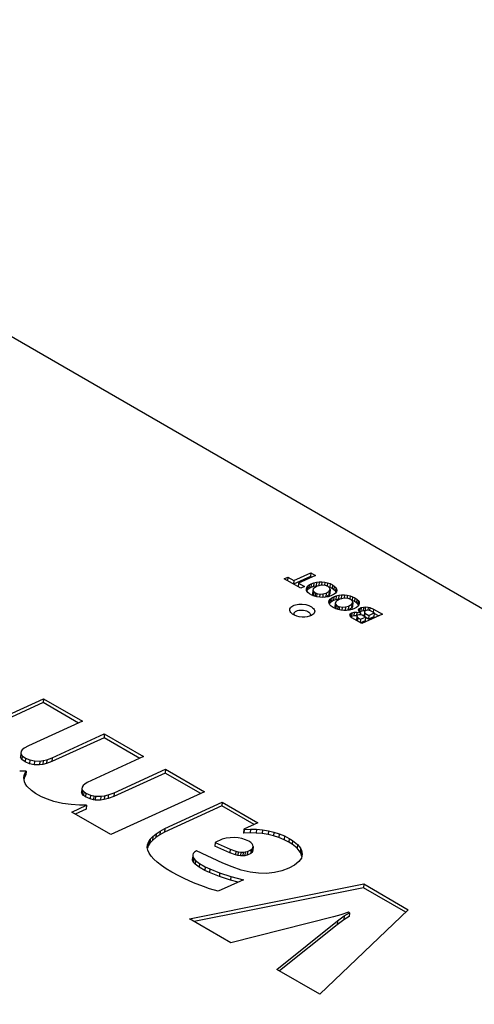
# Model space of a CAD drawing. Header units: millimetres. Extents: x 9 to 415, y 5 to 293.
# Tile 8 of 10: x 370 to 381, y 203 to 227. Entities that reach past the tile are written whole.
import ezdxf

# ---------------------------------------------------------------- set-up
doc = ezdxf.new("R2010")
doc.units = ezdxf.units.MM
doc.layers.add('VISIBLE', color=7, linetype='Continuous')

msp = doc.modelspace()

# ---------------------------------------------------------------- linework, layer by layer
at = {"layer": 'VISIBLE'}
for points in [[(356.08032, 227.20182), (398.8476, 202.51012)], [(376.68242, 213.18209), (376.77766, 213.22552)], [(377.09761, 212.94238), (376.68242, 213.18209)], [(376.77766, 213.22552), (376.76956, 213.13178)], [(376.77766, 213.22552), (376.92664, 213.13951)], [(376.92664, 213.13951), (376.91853, 213.04578)], [(377.34259, 213.23823), (376.91941, 213.04527)], [(376.92664, 213.13951), (377.35078, 213.33292)], [(377.46874, 213.26481), (377.0446, 213.07141)], [(377.35078, 213.33292), (377.34259, 213.23823)], [(377.37253, 213.22094), (377.34259, 213.23823)], [(377.35078, 213.33292), (377.46874, 213.26481)], [(377.42476, 213.07827), (377.49047, 213.09441)], [(377.49047, 213.09441), (377.48229, 212.99972)], [(377.49047, 213.09441), (377.55929, 213.10265)], [(377.55929, 213.10265), (377.5511, 213.00796)], [(377.55929, 213.10265), (377.631, 213.10304)], [(377.631, 213.10304), (377.62369, 213.01849)], [(377.631, 213.10304), (377.70231, 213.09575)], [(377.70231, 213.09575), (377.6953, 213.0147)], [(377.70231, 213.09575), (377.76968, 213.08107)], [(377.0446, 213.07141), (377.03649, 212.97767)], [(377.0446, 213.07141), (377.19285, 212.98581)], [(377.19285, 212.98581), (377.09761, 212.94238)], [(377.23905, 212.92694), (377.24823, 212.96229)], [(377.24444, 212.89095), (377.23905, 212.92694)], [(377.24823, 212.96229), (377.24293, 212.90103)], [(377.27954, 212.83896), (377.24444, 212.89095)], [(377.24823, 212.96229), (377.27168, 212.99531)], [(377.26349, 212.90063), (377.25038, 212.88216)], [(377.27168, 212.99531), (377.26349, 212.90063)], [(377.30146, 212.9313), (377.26349, 212.90063)], [(377.27168, 212.99531), (377.30965, 213.02599)], [(377.30965, 213.02599), (377.30146, 212.9313)], [(377.35383, 212.95963), (377.30146, 212.9313)], [(377.30965, 213.02599), (377.36202, 213.05432)], [(377.36202, 213.05432), (377.35383, 212.95963)], [(377.41658, 212.98359), (377.35383, 212.95963)], [(377.36202, 213.05432), (377.42476, 213.07827)], [(377.40052, 212.88866), (377.39233, 212.79397)], [(377.41085, 212.92852), (377.40052, 212.88866)], [(377.40052, 212.88866), (377.42545, 212.85105)], [(377.44167, 212.95768), (377.41085, 212.92852)], [(377.42476, 213.07827), (377.41658, 212.98359)], [(377.48229, 212.99972), (377.41658, 212.98359)], [(377.42545, 212.85105), (377.41726, 212.75636)], [(377.42545, 212.85105), (377.46685, 212.825)], [(377.51177, 212.99409), (377.44167, 212.95768)], [(377.5511, 213.00796), (377.48229, 212.99972)], [(377.58994, 213.01591), (377.51177, 212.99409)], [(377.56165, 213.00802), (377.5511, 213.00796)], [(377.64927, 213.02044), (377.58994, 213.01591)], [(377.72397, 213.01112), (377.64927, 213.02044)], [(377.78939, 212.98462), (377.72397, 213.01112)], [(377.73512, 212.82422), (377.81421, 212.86912)], [(377.76968, 213.08107), (377.76229, 212.9956)], [(377.76968, 213.08107), (377.83312, 213.05894)], [(377.83149, 212.94871), (377.78939, 212.98462)], [(377.82493, 212.96425), (377.80521, 212.97113)], [(377.81421, 212.86912), (377.80602, 212.77444)], [(377.81421, 212.86912), (377.8399, 212.90904)], [(377.83312, 213.05894), (377.82493, 212.96425)], [(377.88437, 212.93476), (377.82493, 212.96425)], [(377.8399, 212.90904), (377.83149, 212.94871)], [(377.8399, 212.90904), (377.83171, 212.81435)], [(377.83312, 213.05894), (377.89256, 213.02944)], [(377.89256, 213.02944), (377.88437, 212.93476)], [(377.93343, 212.90181), (377.88437, 212.93476)], [(377.89256, 213.02944), (377.94161, 212.9965)], [(377.94161, 212.9965), (377.93343, 212.90181)], [(377.9681, 212.8677), (377.93343, 212.90181)], [(377.94161, 212.9965), (377.97629, 212.96239)], [(377.97629, 212.96239), (377.9681, 212.8677)], [(377.98425, 212.83974), (377.9681, 212.8677)], [(377.99469, 212.85509), (377.97222, 212.82204)], [(377.97629, 212.96239), (377.99665, 212.92715)], [(377.99665, 212.92715), (377.9898, 212.84789)], [(378.00283, 212.89078), (377.99469, 212.85509)], [(377.99665, 212.92715), (378.00283, 212.89078)], [(377.32098, 212.80564), (377.27954, 212.83896)], [(377.37712, 212.77323), (377.32098, 212.80564)], [(377.44006, 212.74675), (377.37712, 212.77323)], [(377.41726, 212.75636), (377.39233, 212.79397)], [(377.41738, 212.75629), (377.41726, 212.75636)], [(377.50661, 212.72798), (377.44006, 212.74675)], [(377.46685, 212.825), (377.45961, 212.74124)], [(377.46685, 212.825), (377.50044, 212.81158)], [(377.50044, 212.81158), (377.49353, 212.73167)], [(377.50044, 212.81158), (377.57529, 212.79822)], [(377.57676, 212.71693), (377.50661, 212.72798)], [(377.57529, 212.79822), (377.56837, 212.71826)], [(377.57529, 212.79822), (377.65668, 212.80255)], [(377.64986, 212.71357), (377.57676, 212.71693)], [(377.65668, 212.80255), (377.64899, 212.71361)], [(377.72065, 212.71806), (377.64986, 212.71357)], [(377.65668, 212.80255), (377.73512, 212.82422)], [(377.72693, 212.72953), (377.67489, 212.71516)], [(377.7884, 212.7304), (377.72065, 212.71806)], [(377.73512, 212.82422), (377.72693, 212.72953)], [(377.80602, 212.77444), (377.72693, 212.72953)], [(377.85304, 212.75063), (377.7884, 212.7304)], [(377.80464, 212.60039), (377.81383, 212.63575)], [(377.81004, 212.5644), (377.80464, 212.60039)], [(377.83171, 212.81435), (377.80602, 212.77444)], [(377.81383, 212.63575), (377.80853, 212.57449)], [(377.81383, 212.63575), (377.83727, 212.66877)], [(377.83727, 212.66877), (377.82909, 212.57408)], [(377.86706, 212.60475), (377.82909, 212.57408)], [(377.83727, 212.66877), (377.87525, 212.69944)], [(377.93541, 212.79157), (377.85304, 212.75063)], [(377.87525, 212.69944), (377.86706, 212.60475)], [(377.91943, 212.63308), (377.86706, 212.60475)], [(377.87525, 212.69944), (377.92762, 212.72777)], [(377.92762, 212.72777), (377.91943, 212.63308)], [(377.98217, 212.65704), (377.91943, 212.63308)], [(377.92762, 212.72777), (377.99036, 212.75173)], [(377.97222, 212.82204), (377.93541, 212.79157)], [(377.97645, 212.60197), (377.96612, 212.56211)], [(378.00727, 212.63113), (377.97645, 212.60197)], [(377.99036, 212.75173), (377.98217, 212.65704)], [(378.04788, 212.67317), (377.98217, 212.65704)], [(377.99036, 212.75173), (378.05607, 212.76786)], [(378.07736, 212.66755), (378.00727, 212.63113)], [(378.05607, 212.76786), (378.04788, 212.67317)], [(378.11669, 212.68141), (378.04788, 212.67317)], [(378.05607, 212.76786), (378.12488, 212.7761)], [(378.15554, 212.68937), (378.07736, 212.66755)], [(378.12488, 212.7761), (378.11669, 212.68141)], [(378.12725, 212.68147), (378.11669, 212.68141)], [(378.12488, 212.7761), (378.1966, 212.77649)], [(378.21487, 212.69389), (378.15554, 212.68937)], [(378.1966, 212.77649), (378.18929, 212.69194)], [(378.1966, 212.77649), (378.2679, 212.7692)], [(378.2895, 212.68461), (378.21487, 212.69389)], [(378.2679, 212.7692), (378.26089, 212.68817)], [(378.2679, 212.7692), (378.33527, 212.75453)], [(378.35498, 212.65808), (378.2895, 212.68461)], [(378.33527, 212.75453), (378.32788, 212.66906)], [(378.33527, 212.75453), (378.39871, 212.73239)], [(378.39709, 212.62216), (378.35498, 212.65808)], [(378.39053, 212.6377), (378.37081, 212.64458)], [(378.39871, 212.73239), (378.39053, 212.6377)], [(378.44997, 212.60821), (378.39053, 212.6377)], [(378.4055, 212.58249), (378.39709, 212.62216)], [(378.39871, 212.73239), (378.45816, 212.7029)], [(378.45816, 212.7029), (378.44997, 212.60821)], [(378.49902, 212.57526), (378.44997, 212.60821)], [(378.45816, 212.7029), (378.50721, 212.66995)], [(378.50721, 212.66995), (378.49902, 212.57526)], [(378.50721, 212.66995), (378.54188, 212.63584)], [(378.54188, 212.63584), (378.5337, 212.54115)], [(378.54188, 212.63584), (378.56225, 212.60061)], [(378.56225, 212.60061), (378.5554, 212.52147)], [(378.56225, 212.60061), (378.56843, 212.56423)], [(376.89276, 212.29647), (376.86739, 212.31675), (376.84737, 212.33835), (376.83311, 212.36084), (376.82487, 212.38375), (376.82281, 212.40665), (376.82694, 212.42907), (376.83717, 212.45058), (376.8533, 212.47076), (376.87501, 212.48921), (376.90186, 212.50557), (376.93333, 212.51953), (376.96879, 212.53081), (377.0489, 212.5445), (377.13596, 212.54555), (377.22315, 212.53383), (377.3036, 212.51023), (377.33926, 212.4945), (377.3709, 212.47655), (377.39787, 212.45675), (377.41963, 212.43547), (377.43574, 212.41317), (377.44588, 212.39028), (377.44984, 212.36727), (377.44757, 212.34462), (377.43915, 212.32277), (377.42478, 212.30218), (377.40481, 212.28324), (377.3797, 212.26633)], [(376.9332, 212.30512), (376.93665, 212.32408), (376.94702, 212.34215), (376.96414, 212.35869), (376.98764, 212.37307), (377.01683, 212.38468), (377.05081, 212.393), (377.08839, 212.39758), (377.12816, 212.39814), (377.16856, 212.39454), (377.20791, 212.38683), (377.24454, 212.37526), (377.27686, 212.36027), (377.30347, 212.34249), (377.32324, 212.32268), (377.33535, 212.30171), (377.33941, 212.28049)], [(377.82975, 212.52948), (377.81004, 212.5644)], [(377.82909, 212.57408), (377.81543, 212.55485)], [(377.86403, 212.4956), (377.82975, 212.52948)], [(377.91269, 212.46281), (377.86403, 212.4956)], [(377.9737, 212.43248), (377.91269, 212.46281)], [(377.96612, 212.56211), (377.95793, 212.46742)], [(377.98279, 212.42986), (377.95793, 212.46742)], [(377.96612, 212.56211), (377.99098, 212.52454)], [(378.03845, 212.40986), (377.9737, 212.43248)], [(377.99098, 212.52454), (377.98279, 212.42986)], [(377.98477, 212.42861), (377.98279, 212.42986)], [(377.99098, 212.52454), (378.03245, 212.49846)], [(378.03245, 212.49846), (378.02518, 212.41449)], [(378.03245, 212.49846), (378.06603, 212.48504)], [(378.1068, 212.39495), (378.03845, 212.40986)], [(378.06603, 212.48504), (378.05914, 212.40534)], [(378.06603, 212.48504), (378.14088, 212.47168)], [(378.17888, 212.38775), (378.1068, 212.39495)], [(378.14088, 212.47168), (378.13401, 212.39223)], [(378.14088, 212.47168), (378.22221, 212.47604)], [(378.25125, 212.3883), (378.17888, 212.38775)], [(378.22221, 212.47604), (378.2146, 212.38802)], [(378.22221, 212.47604), (378.30071, 212.49767)], [(378.29252, 212.40299), (378.23889, 212.38821)], [(378.32051, 212.39675), (378.25125, 212.3883)], [(378.30071, 212.49767), (378.29252, 212.40299)], [(378.37162, 212.44789), (378.29252, 212.40299)], [(378.30071, 212.49767), (378.37981, 212.54258)], [(378.38674, 212.41298), (378.32051, 212.39675)], [(378.37981, 212.54258), (378.37162, 212.44789)], [(378.39731, 212.4878), (378.37162, 212.44789)], [(378.37981, 212.54258), (378.4055, 212.58249)], [(378.44981, 212.43715), (378.38674, 212.41298)], [(378.4055, 212.58249), (378.39731, 212.4878)], [(378.50101, 212.46502), (378.44981, 212.43715)], [(378.5337, 212.54115), (378.49902, 212.57526)], [(378.53781, 212.4955), (378.50101, 212.46502)], [(378.54983, 212.51324), (378.5337, 212.54115)], [(378.56022, 212.52858), (378.53781, 212.4955)], [(378.55211, 212.40245), (378.57088, 212.43259)], [(378.55756, 212.36783), (378.55211, 212.40245)], [(378.59925, 212.3239), (378.55756, 212.36783)], [(378.56843, 212.56423), (378.56022, 212.52858)], [(378.57088, 212.43259), (378.56464, 212.36037)], [(378.57088, 212.43259), (378.61897, 212.4585)], [(378.61078, 212.36381), (378.57809, 212.3462)], [(378.61897, 212.4585), (378.61078, 212.36381)], [(378.66941, 212.37813), (378.61078, 212.36381)], [(378.61897, 212.4585), (378.6776, 212.47282)], [(378.6776, 212.47282), (378.66941, 212.37813)], [(378.71189, 212.38091), (378.66941, 212.37813)], [(378.6776, 212.47282), (378.72008, 212.4756)], [(378.69628, 212.34866), (378.6881, 212.25397)], [(378.70491, 212.36723), (378.69628, 212.34866)], [(378.69628, 212.34866), (378.71101, 212.32164)], [(378.74009, 212.38509), (378.70491, 212.36723)], [(378.72008, 212.4756), (378.71189, 212.38091)], [(378.72898, 212.37945), (378.71189, 212.38091)], [(378.72008, 212.4756), (378.78858, 212.46973)], [(378.77735, 212.39014), (378.74009, 212.38509)], [(378.81864, 212.38542), (378.77735, 212.39014)], [(378.78858, 212.46973), (378.78165, 212.38965)], [(378.78858, 212.46973), (378.83458, 212.45934)], [(378.84967, 212.37569), (378.81864, 212.38542)], [(378.83458, 212.45934), (378.82793, 212.38251)], [(378.83458, 212.45934), (378.9251, 212.42331)], [(378.94418, 212.32388), (378.84967, 212.37569)], [(378.9251, 212.42331), (378.91776, 212.33836)], [(378.9251, 212.42331), (379.14803, 212.29527)], [(377.37049, 212.26131), (377.32092, 212.24115), (377.26254, 212.2274), (377.19798, 212.22085), (377.13033, 212.22188), (377.06284, 212.23053), (376.99874, 212.24639), (376.94114, 212.26873), (376.89276, 212.29647)], [(376.94745, 212.26581), (376.93682, 212.28527), (376.9332, 212.30512)], [(377.33941, 212.28049), (377.33577, 212.26083), (377.32511, 212.24249)], [(377.3797, 212.26633), (377.37049, 212.26131)], [(378.33342, 212.27048), (378.33919, 212.29814)], [(378.34095, 212.24977), (378.33342, 212.27048)], [(378.33919, 212.29814), (378.33615, 212.26296)], [(378.33919, 212.29814), (378.37886, 212.32837)], [(378.38316, 212.2048), (378.34095, 212.24977)], [(378.37067, 212.23369), (378.36215, 212.22719)], [(378.37886, 212.32837), (378.37067, 212.23369)], [(378.43027, 212.24933), (378.37067, 212.23369)], [(378.37886, 212.32837), (378.43846, 212.34401)], [(378.62865, 212.05844), (378.38316, 212.2048)], [(378.43846, 212.34401), (378.43027, 212.24933)], [(378.50264, 212.24853), (378.43027, 212.24933)], [(378.43846, 212.34401), (378.51083, 212.34322)], [(378.50301, 212.23483), (378.49483, 212.14014)], [(378.4993, 212.13556), (378.49483, 212.14014)], [(378.51083, 212.34322), (378.50264, 212.24853)], [(378.50438, 212.24815), (378.50264, 212.24853)], [(378.50481, 212.25231), (378.50301, 212.23483)], [(378.50301, 212.23483), (378.53397, 212.20314)], [(378.52439, 212.26683), (378.50481, 212.25231)], [(378.51083, 212.34322), (378.59925, 212.3239)], [(378.55714, 212.2763), (378.52439, 212.26683)], [(378.53397, 212.20314), (378.52671, 212.11922)], [(378.53397, 212.20314), (378.59723, 212.16567)], [(378.5842, 212.27751), (378.55714, 212.2763)], [(378.64102, 212.26504), (378.5842, 212.27751)], [(378.59723, 212.16567), (378.58995, 212.08151)], [(378.59925, 212.3239), (378.59503, 212.27513)], [(378.59723, 212.16567), (378.72039, 212.22183)], [(378.7122, 212.12714), (378.59956, 212.07578)], [(379.14803, 212.29527), (378.62865, 212.05844)], [(378.72039, 212.22183), (378.64102, 212.26504)], [(378.69937, 212.23327), (378.6881, 212.25397)], [(378.71101, 212.32164), (378.70318, 212.2312)], [(378.71101, 212.32164), (378.80726, 212.26144)], [(378.72039, 212.22183), (378.7122, 212.12714)], [(378.79907, 212.16675), (378.71991, 212.21626)], [(378.80726, 212.26144), (378.79907, 212.16675)], [(378.93599, 212.22919), (378.79907, 212.16675)], [(378.80726, 212.26144), (378.94418, 212.32388)], [(378.94418, 212.32388), (378.93599, 212.22919)], [(379.05157, 212.25129), (378.94328, 212.31348)], [(369.05755, 209.44995), (370.63637, 210.17312)], [(370.63637, 210.17312), (370.62818, 210.07844)], [(370.63637, 210.17312), (371.61759, 209.60661)], [(370.62818, 210.07844), (369.04936, 209.35526)], [(371.52139, 209.56274), (370.62818, 210.07844)], [(371.61759, 209.60661), (370.26296, 208.98892)], [(372.15878, 209.19475), (370.85238, 208.59905)], [(370.86057, 208.69373), (372.16697, 209.28943)], [(372.16697, 209.28943), (372.15878, 209.19475)], [(373.05456, 208.67757), (372.15878, 209.19475)], [(372.16697, 209.28943), (373.15051, 208.72159)], [(370.10802, 208.89364), (370.07852, 208.85641)], [(370.15634, 208.93141), (370.10802, 208.89364)], [(370.26296, 208.98892), (370.15634, 208.93141)], [(370.06908, 208.8008), (370.06089, 208.70611)], [(370.097, 208.64886), (370.06089, 208.70611)], [(370.07852, 208.85641), (370.06908, 208.8008)], [(370.06908, 208.8008), (370.10519, 208.74354)], [(370.10519, 208.74354), (370.097, 208.64886)], [(370.17818, 208.58974), (370.097, 208.64886)], [(370.10519, 208.74354), (370.18636, 208.68443)], [(370.18636, 208.68443), (370.17818, 208.58974)], [(370.18636, 208.68443), (370.29437, 208.63687)], [(370.72503, 208.64288), (370.86057, 208.69373)], [(370.86057, 208.69373), (370.85238, 208.59905)], [(373.15051, 208.72159), (371.73828, 208.0737)], [(370.28618, 208.54218), (370.17818, 208.58974)], [(370.29437, 208.63687), (370.28618, 208.54218)], [(370.40612, 208.51751), (370.28618, 208.54218)], [(370.29437, 208.63687), (370.4143, 208.6122)], [(370.4143, 208.6122), (370.40612, 208.51751)], [(370.53731, 208.51559), (370.40612, 208.51751)], [(370.4143, 208.6122), (370.5455, 208.61027)], [(370.5455, 208.61027), (370.53731, 208.51559)], [(370.62686, 208.527), (370.53731, 208.51559)], [(370.5455, 208.61027), (370.63504, 208.62169)], [(370.63504, 208.62169), (370.62686, 208.527)], [(370.71684, 208.54819), (370.62686, 208.527)], [(370.63504, 208.62169), (370.72503, 208.64288)], [(370.72503, 208.64288), (370.71684, 208.54819)], [(370.85238, 208.59905), (370.71684, 208.54819)], [(372.41192, 207.81711), (373.69988, 208.40441)], [(373.69988, 208.40441), (373.69169, 208.30972)], [(373.69988, 208.40441), (374.68342, 207.83656)], [(370.20195, 208.35989), (370.04141, 208.35647)], [(370.14652, 208.20086), (370.1636, 208.27912)], [(370.16148, 208.08795), (370.14652, 208.20086)], [(370.15541, 208.18443), (370.15124, 208.16529)], [(370.1636, 208.27912), (370.15541, 208.18443)], [(370.19376, 208.2652), (370.15541, 208.18443)], [(370.1636, 208.27912), (370.20195, 208.35989)], [(370.20195, 208.35989), (370.19376, 208.2652)], [(373.69169, 208.30972), (372.40373, 207.72243)], [(374.58721, 207.79269), (373.69169, 208.30972)], [(370.17702, 208.05159), (370.16148, 208.08795)], [(370.22493, 207.97937), (370.17702, 208.05159)], [(370.33838, 207.87083), (370.22493, 207.97937)], [(371.60561, 207.91742), (371.59743, 207.82273)], [(371.6102, 207.95543), (371.60561, 207.91742)], [(371.60561, 207.91742), (371.61984, 207.88012)], [(371.63392, 207.99412), (371.6102, 207.95543)], [(371.67661, 208.0336), (371.63392, 207.99412)], [(371.73828, 208.0737), (371.67661, 208.0336)], [(370.4419, 207.79831), (370.33838, 207.87083)], [(370.59334, 207.71342), (370.4419, 207.79831)], [(370.73888, 207.65065), (370.59334, 207.71342)], [(371.61165, 207.78543), (371.59743, 207.82273)], [(371.61984, 207.88012), (371.61165, 207.78543)], [(371.64485, 207.74874), (371.61165, 207.78543)], [(371.61984, 207.88012), (371.65304, 207.84343)], [(371.65304, 207.84343), (371.64485, 207.74874)], [(371.69718, 207.71274), (371.64485, 207.74874)], [(371.65304, 207.84343), (371.70537, 207.80743)], [(371.70537, 207.80743), (371.69718, 207.71274)], [(371.81396, 207.66046), (371.69718, 207.71274)], [(371.70537, 207.80743), (371.82215, 207.75515)], [(371.82215, 207.75515), (371.81396, 207.66046)], [(371.89675, 207.63971), (371.81396, 207.66046)], [(371.82215, 207.75515), (371.90493, 207.7344)], [(371.90493, 207.7344), (371.89675, 207.63971)], [(371.90493, 207.7344), (371.94771, 207.72825)], [(371.94771, 207.72825), (371.93952, 207.63356)], [(371.94771, 207.72825), (372.08154, 207.72667)], [(372.08154, 207.72667), (372.07335, 207.63198)], [(372.08154, 207.72667), (372.17355, 207.73921)], [(372.17355, 207.73921), (372.16537, 207.64452)], [(372.2593, 207.66769), (372.16537, 207.64452)], [(372.17355, 207.73921), (372.26749, 207.76237)], [(372.26749, 207.76237), (372.2593, 207.66769)], [(372.40373, 207.72243), (372.2593, 207.66769)], [(372.26749, 207.76237), (372.41192, 207.81711)], [(374.68342, 207.83656), (372.33236, 206.76451)], [(372.41192, 207.81711), (372.40373, 207.72243)], [(370.89526, 207.60018), (370.73888, 207.65065)], [(371.11268, 207.55), (370.89526, 207.60018)], [(371.33398, 207.51767), (371.11268, 207.55)], [(371.54016, 207.50341), (371.33398, 207.51767)], [(371.34882, 207.33236), (371.72086, 207.502)], [(371.71159, 207.50735), (371.54016, 207.50341)], [(371.72086, 207.502), (371.71159, 207.50735)], [(371.72086, 207.502), (371.71267, 207.40731)], [(371.93952, 207.63356), (371.89675, 207.63971)], [(372.07335, 207.63198), (371.93952, 207.63356)], [(372.16537, 207.64452), (372.07335, 207.63198)], [(375.11834, 207.48604), (373.68093, 206.82616)], [(373.68912, 206.92084), (375.12653, 207.58073)], [(375.12653, 207.58073), (375.11834, 207.48604)], [(375.92845, 207.01833), (375.11834, 207.48604)], [(375.12653, 207.58073), (376.02466, 207.0622)], [(372.33236, 206.76451), (371.34882, 207.33236)], [(371.71267, 207.40731), (371.43684, 207.28154)], [(373.56819, 206.85253), (373.68912, 206.92084)], [(373.68912, 206.92084), (373.68093, 206.82616)], [(376.02466, 207.0622), (375.66645, 206.89886)], [(373.32027, 206.64764), (373.38377, 206.71593)], [(373.38377, 206.71593), (373.37558, 206.62124)], [(373.45822, 206.68954), (373.37558, 206.62124)], [(373.38377, 206.71593), (373.46641, 206.78423)], [(373.46641, 206.78423), (373.45822, 206.68954)], [(373.56001, 206.75785), (373.45822, 206.68954)], [(373.46641, 206.78423), (373.56819, 206.85253)], [(373.56819, 206.85253), (373.56001, 206.75785)], [(373.68093, 206.82616), (373.56001, 206.75785)], [(375.22426, 206.67259), (375.12885, 206.64756)], [(375.32369, 206.68697), (375.22426, 206.67259)], [(375.42713, 206.6907), (375.32369, 206.68697)], [(375.52882, 206.68387), (375.42713, 206.6907)], [(375.62363, 206.66621), (375.52882, 206.68387)], [(375.66645, 206.89886), (375.65826, 206.80417)], [(375.66753, 206.79882), (375.65826, 206.80417)], [(375.66645, 206.89886), (375.67572, 206.89351)], [(375.67572, 206.89351), (375.66753, 206.79882)], [(375.82772, 206.80704), (375.66753, 206.79882)], [(375.67572, 206.89351), (375.83591, 206.90172)], [(375.83591, 206.90172), (375.82772, 206.80704)], [(375.98268, 206.80483), (375.82772, 206.80704)], [(375.83591, 206.90172), (375.99087, 206.89952)], [(375.99087, 206.89952), (375.98268, 206.80483)], [(376.13242, 206.79221), (375.98268, 206.80483)], [(375.99087, 206.89952), (376.14061, 206.8869)], [(376.14061, 206.8869), (376.13242, 206.79221)], [(376.27709, 206.76907), (376.13242, 206.79221)], [(376.14061, 206.8869), (376.28528, 206.86375)], [(376.28528, 206.86375), (376.27709, 206.76907)], [(376.41638, 206.7356), (376.27709, 206.76907)], [(376.28528, 206.86375), (376.42457, 206.83029)], [(376.42457, 206.83029), (376.41638, 206.7356)], [(376.55061, 206.69161), (376.41638, 206.7356)], [(376.42457, 206.83029), (376.55879, 206.7863)], [(376.55879, 206.7863), (376.55061, 206.69161)], [(376.67944, 206.6373), (376.55061, 206.69161)], [(376.55879, 206.7863), (376.68763, 206.73199)], [(376.68763, 206.73199), (376.67944, 206.6373)], [(376.68763, 206.73199), (376.81157, 206.66724)], [(373.24546, 206.44265), (373.2512, 206.51095)], [(373.25837, 206.37311), (373.24546, 206.44265)], [(373.26806, 206.48464), (373.24789, 206.42957)], [(373.2512, 206.51095), (373.27625, 206.57933)], [(373.27625, 206.57933), (373.26806, 206.48464)], [(373.31209, 206.55295), (373.26806, 206.48464)], [(373.27625, 206.57933), (373.32027, 206.64764)], [(373.32027, 206.64764), (373.31209, 206.55295)], [(373.37558, 206.62124), (373.31209, 206.55295)], [(374.9479, 206.57121), (374.93971, 206.47652)], [(375.31801, 206.30557), (374.93971, 206.47652)], [(375.12885, 206.64756), (374.9479, 206.57121)], [(374.9479, 206.57121), (375.3262, 206.40026)], [(375.71157, 206.63773), (375.62363, 206.66621)], [(375.79231, 206.59843), (375.71157, 206.63773)], [(375.84182, 206.56593), (375.79231, 206.59843)], [(375.87697, 206.53355), (375.84182, 206.56593)], [(375.89793, 206.50155), (375.87697, 206.53355)], [(375.87993, 206.4109), (375.8981, 206.43902)], [(375.8981, 206.43902), (375.88991, 206.34434)], [(375.90471, 206.46957), (375.89652, 206.37488)], [(375.90471, 206.46957), (375.89793, 206.50155)], [(375.8981, 206.43902), (375.90471, 206.46957)], [(376.80338, 206.57255), (376.67944, 206.6373)], [(376.81157, 206.66724), (376.80338, 206.57255)], [(376.88169, 206.5241), (376.80338, 206.57255)], [(376.81157, 206.66724), (376.88988, 206.61879)], [(376.88988, 206.61879), (376.88169, 206.5241)], [(377.00614, 206.42674), (376.88169, 206.5241)], [(376.88988, 206.61879), (377.01433, 206.52143)], [(377.01433, 206.52143), (377.00614, 206.42674)], [(377.08785, 206.32853), (377.00614, 206.42674)], [(377.01433, 206.52143), (377.09603, 206.42322)], [(377.09603, 206.42322), (377.08785, 206.32853)], [(377.09603, 206.42322), (377.12072, 206.37393)], [(373.28977, 206.30122), (373.25837, 206.37311)], [(373.33951, 206.22709), (373.28977, 206.30122)], [(373.4074, 206.15064), (373.33951, 206.22709)], [(374.38671, 206.25494), (374.37852, 206.16025)], [(374.39272, 206.21081), (374.38453, 206.11612)], [(374.39872, 206.29393), (374.38671, 206.25494)], [(374.38671, 206.25494), (374.39272, 206.21081)], [(374.39272, 206.21081), (374.41707, 206.16359)], [(374.4289, 206.32788), (374.39872, 206.29393)], [(374.47726, 206.3566), (374.4289, 206.32788)], [(375.13927, 206.05264), (374.47726, 206.3566)], [(375.3262, 206.40026), (375.31801, 206.30557)], [(375.45705, 206.25625), (375.31801, 206.30557)], [(375.3262, 206.40026), (375.46524, 206.35094)], [(375.46524, 206.35094), (375.45705, 206.25625)], [(375.52198, 206.24156), (375.45705, 206.25625)], [(375.46524, 206.35094), (375.53017, 206.33625)], [(375.53017, 206.33625), (375.52198, 206.24156)], [(375.58357, 206.23338), (375.52198, 206.24156)], [(375.53017, 206.33625), (375.59176, 206.32807)], [(375.59176, 206.32807), (375.58357, 206.23338)], [(375.64233, 206.23195), (375.58357, 206.23338)], [(375.59176, 206.32807), (375.65052, 206.32664)], [(375.65052, 206.32664), (375.64233, 206.23195)], [(375.69758, 206.23714), (375.64233, 206.23195)], [(375.65052, 206.32664), (375.70577, 206.33182)], [(375.70577, 206.33182), (375.69758, 206.23714)], [(375.74999, 206.24889), (375.69758, 206.23714)], [(375.70577, 206.33182), (375.75818, 206.34358)], [(375.75818, 206.34358), (375.74999, 206.24889)], [(375.84135, 206.29055), (375.74999, 206.24889)], [(375.75818, 206.34358), (375.84954, 206.38524)], [(375.84954, 206.38524), (375.84135, 206.29055)], [(375.87175, 206.31621), (375.84135, 206.29055)], [(375.84954, 206.38524), (375.87993, 206.4109)], [(375.87993, 206.4109), (375.87175, 206.31621)], [(375.88991, 206.34434), (375.87175, 206.31621)], [(375.89652, 206.37488), (375.88991, 206.34434)], [(377.11384, 206.17803), (377.04947, 206.08744)], [(377.11253, 206.27924), (377.08785, 206.32853)], [(377.12072, 206.37393), (377.11253, 206.27924)], [(377.1235, 206.2165), (377.11253, 206.27924)], [(377.13808, 206.2746), (377.11384, 206.17803)], [(377.12072, 206.37393), (377.13808, 206.2746)], [(373.4938, 206.07184), (373.4074, 206.15064)], [(373.59868, 205.9907), (373.4938, 206.07184)], [(373.72173, 205.90724), (373.59868, 205.9907)], [(374.38453, 206.11612), (374.37852, 206.16025)], [(374.40888, 206.0689), (374.38453, 206.11612)], [(374.41707, 206.16359), (374.40888, 206.0689)], [(374.45121, 206.02064), (374.40888, 206.0689)], [(374.41707, 206.16359), (374.4594, 206.11533)], [(374.4594, 206.11533), (374.45121, 206.02064)], [(374.54897, 205.94651), (374.45121, 206.02064)], [(374.4594, 206.11533), (374.55715, 206.0412)], [(374.55715, 206.0412), (374.54897, 205.94651)], [(374.69395, 205.86519), (374.54897, 205.94651)], [(374.55715, 206.0412), (374.70214, 205.95987)], [(374.70214, 205.95987), (374.69395, 205.86519)], [(374.70214, 205.95987), (374.81398, 205.90619)], [(375.37676, 205.95346), (375.13927, 206.05264)], [(375.60554, 205.87802), (375.37676, 205.95346)], [(376.94447, 206.00296), (376.79935, 205.92447)], [(377.04947, 206.08744), (376.94447, 206.00296)], [(373.86328, 205.82144), (373.72173, 205.90724)], [(374.03654, 205.72906), (373.86328, 205.82144)], [(374.17319, 205.66378), (374.03654, 205.72906)], [(374.80579, 205.8115), (374.69395, 205.86519)], [(374.81398, 205.90619), (374.80579, 205.8115)], [(375.05467, 205.71136), (374.80579, 205.8115)], [(374.81398, 205.90619), (375.06286, 205.80605)], [(375.06286, 205.80605), (375.05467, 205.71136)], [(375.33732, 205.62097), (375.05467, 205.71136)], [(375.06286, 205.80605), (375.34551, 205.71566)], [(375.34551, 205.71566), (375.33732, 205.62097)], [(375.34551, 205.71566), (375.66178, 205.63478)], [(375.82578, 205.82639), (375.60554, 205.87802)], [(376.03764, 205.79848), (375.82578, 205.82639)], [(376.24097, 205.79438), (376.03764, 205.79848)], [(376.43558, 205.81402), (376.24097, 205.79438)], [(376.62182, 205.85738), (376.43558, 205.81402)], [(376.79935, 205.92447), (376.62182, 205.85738)], [(374.41004, 205.5602), (374.17319, 205.66378)], [(374.30446, 204.65326), (378.67949, 205.52943)], [(374.6566, 205.4631), (374.41004, 205.5602)], [(374.81051, 205.40928), (374.6566, 205.4631)], [(375.66178, 205.63478), (375.0257, 205.34474)], [(375.5258, 205.57278), (375.33732, 205.62097)], [(378.67949, 205.52943), (378.6713, 205.43474)], [(378.67949, 205.52943), (379.79909, 204.88303)], [(378.6713, 205.43474), (374.42412, 204.58417)], [(375.0257, 205.34474), (374.81051, 205.40928)], [(379.73412, 204.82112), (378.6713, 205.43474)], [(377.91803, 204.70518), (375.34329, 204.05349)], [(379.79909, 204.88303), (377.57571, 202.76461)], [(378.10423, 204.75604), (377.91803, 204.70518)], [(378.02387, 204.6007), (378.19168, 204.72562)], [(378.30125, 204.82023), (378.10423, 204.75604)], [(378.19168, 204.72562), (378.1835, 204.63094)], [(378.31607, 204.71225), (378.1835, 204.63094)], [(378.19168, 204.72562), (378.32425, 204.80694)], [(378.32425, 204.80694), (378.30125, 204.82023)], [(378.32425, 204.80694), (378.31607, 204.71225)], [(375.34329, 204.05349), (374.30446, 204.65326)], [(376.50212, 203.38444), (378.02387, 204.6007)], [(378.01568, 204.50601), (376.56615, 203.34747)], [(378.1835, 204.63094), (378.01568, 204.50601)], [(378.02387, 204.6007), (378.01568, 204.50601)], [(377.57571, 202.76461), (376.50212, 203.38444)]]:
    msp.add_lwpolyline(points, dxfattribs=at)

doc.saveas('drawing.dxf')
